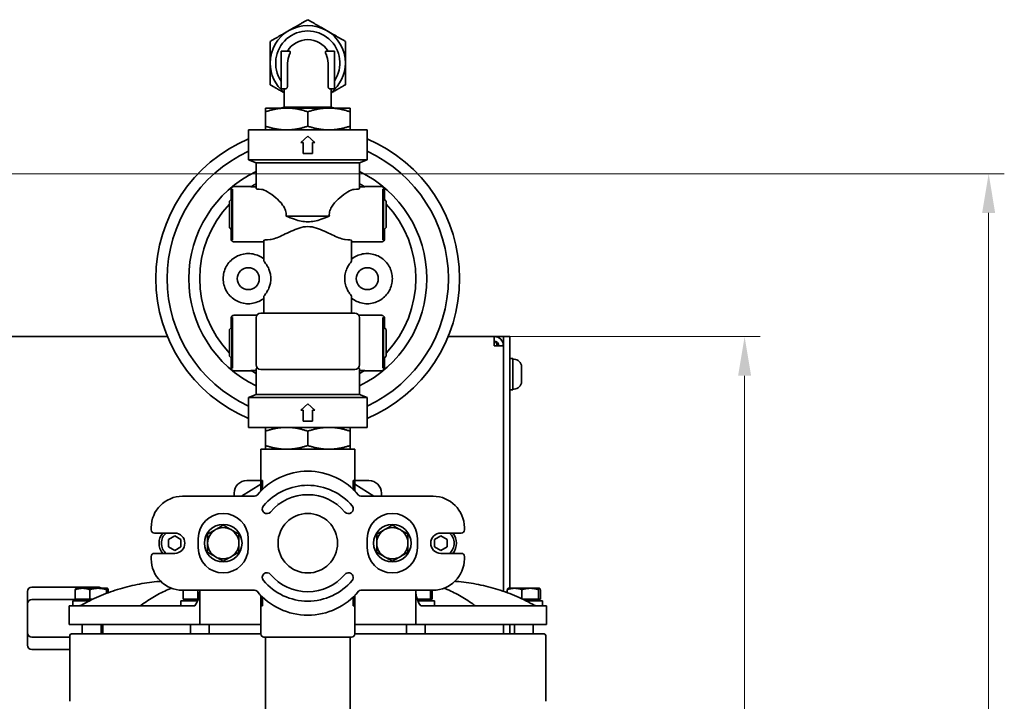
# Model space of a CAD drawing. Header units: millimetres. Extents: x 0 to 2970, y 0 to 2100.
# Tile 29 of 41: x 1412 to 1726, y 803 to 1021. Entities that reach past the tile are written whole.
import ezdxf

# ---------------------------------------------------------------- set-up
doc = ezdxf.new("R2010")
doc.units = ezdxf.units.MM
doc.header["$LTSCALE"] = 5
doc.layers.add('Quote(ISO)', color=7, linetype='Continuous', lineweight=25, true_color=0x80ff00)
doc.layers.add('Spigoli visibili(ISO)', color=7, linetype='Continuous', lineweight=35)
doc.styles.add('Corrente-BSI', font='arial.ttf')
doc.dimstyles.new('DEFAULT-ISO', dxfattribs={"dimscale": 5, "dimtxt": 3.5, "dimasz": 2.5, "dimexe": 1, "dimexo": 1, "dimgap": 0.762, "dimtad": 1, "dimtoh": 1, "dimrnd": 1e-08, "dimtxsty": 'Corrente-BSI', "dimcen": 0.09, "dimdle": 10, "dimclrd": 7, "dimclre": 7, "dimclrt": 7, "dimazin": 2, "dimtfac": 0.571429, "dimtmove": 0, "dimatfit": 3, "dimfxl": 1, "dimtolj": 1, "dimlwd": 5, "dimlwe": 5, "dimarcsym": 0})

# ---------------------------------------------------------------- blocks, each defined once
blk = doc.blocks.new('*D18')
at = {"layer": 'Defpoints', "color": 0, "linetype": 'Continuous', "transparency": 16777216}
for p in [(1398.5, 971.55), (1398.5, 567.55), (1721.44, 567.55)]:
    blk.add_point(p, dxfattribs=at)
at = {"layer": 'Quote(ISO)', "color": 7, "linetype": 'Continuous', "lineweight": 5, "transparency": 16777216}
for p, q in [((1403.5, 971.55), (1726.44, 971.55)), ((1721.44, 959.05), (1721.44, 580.05)), ((1403.5, 567.55), (1726.44, 567.55))]:
    blk.add_line(p, q, dxfattribs=at)
at = {"layer": 'Quote(ISO)', "color": 7, "linetype": 'Continuous', "transparency": 16777216}
for points in [[(1719.35, 959.05), (1723.52, 959.05), (1721.44, 971.55)], [(1719.35, 580.05), (1723.52, 580.05), (1721.44, 567.55)]]:
    blk.add_solid(points, dxfattribs=at)
at = {"layer": 'Quote(ISO)', "color": 7, "linetype": 'Continuous', "lineweight": 9, "transparency": 16777216, "insert": (1699.76, 749.91), "char_height": 17.5, "attachment_point": 1, "rotation": 90, "style": 'Corrente-BSI'}
blk.add_mtext('\\A1;404', dxfattribs=at)
blk = doc.blocks.new('*D19')
at = {"layer": 'Defpoints', "color": 0, "linetype": 'Continuous', "transparency": 16777216}
for p in [(1563.5, 919.55), (1563.5, 619.55), (1643.5, 619.55)]:
    blk.add_point(p, dxfattribs=at)
at = {"layer": 'Quote(ISO)', "color": 7, "linetype": 'Continuous', "lineweight": 5, "transparency": 16777216}
for p, q in [((1568.5, 919.55), (1648.5, 919.55)), ((1643.5, 907.05), (1643.5, 632.05)), ((1568.5, 619.55), (1648.5, 619.55))]:
    blk.add_line(p, q, dxfattribs=at)
at = {"layer": 'Quote(ISO)', "color": 7, "linetype": 'Continuous', "transparency": 16777216}
for points in [[(1641.42, 907.05), (1645.58, 907.05), (1643.5, 919.55)], [(1641.42, 632.05), (1645.58, 632.05), (1643.5, 619.55)]]:
    blk.add_solid(points, dxfattribs=at)
at = {"layer": 'Quote(ISO)', "color": 7, "linetype": 'Continuous', "lineweight": 9, "transparency": 16777216, "insert": (1621.81, 750.26), "char_height": 17.5, "attachment_point": 1, "rotation": 90, "style": 'Corrente-BSI'}
blk.add_mtext('\\A1;300', dxfattribs=at)

msp = doc.modelspace()

# ---------------------------------------------------------------- linework, layer by layer
at = {"layer": 'Spigoli visibili(ISO)'}
for p, q in [((1498.178, 1010.712), (1495.5, 1010.712)), ((1495.5, 1010.712), (1495.5, 1009.712)), ((1495.5, 999.712), (1495.5, 1009.712)), ((1512.5, 1010.712), (1509.823, 1010.712)), ((1512.5, 1009.712), (1512.5, 1010.712)), ((1512.5, 1009.712), (1512.5, 999.712)), ((1497.537, 999.712), (1497.537, 1006.907)), ((1510.463, 1006.907), (1510.463, 999.712)), ((1495.5, 999.712), (1495.5, 998.712)), ((1497.045, 998.712), (1495.5, 998.712)), ((1496.5, 998.712), (1496.5, 992.845)), ((1510.956, 998.712), (1512.5, 998.712)), ((1511.5, 998.712), (1511.5, 992.845)), ((1512.5, 999.712), (1512.5, 998.712)), ((1497.25, 992.554), (1490.5, 992.554)), ((1490.5, 991.348), (1490.5, 992.554)), ((1490.5, 991.348), (1490.5, 986.76)), ((1496.5, 992.845), (1495.415, 992.554)), ((1496.5, 992.845), (1511.5, 992.845)), ((1510.75, 992.554), (1497.25, 992.554)), ((1504, 991.348), (1504, 986.76)), ((1517.5, 992.554), (1510.75, 992.554)), ((1511.5, 992.845), (1512.586, 992.554)), ((1517.5, 992.554), (1517.5, 991.348)), ((1517.5, 986.76), (1517.5, 991.348)), ((1485.05, 976.054), (1485.05, 985.554)), ((1485.05, 985.554), (1522.95, 985.554)), ((1490.5, 985.554), (1490.5, 986.76)), ((1517.5, 986.76), (1517.5, 985.554)), ((1522.95, 976.054), (1522.95, 985.554)), ((1504, 983.554), (1501.75, 981.554)), ((1501.75, 981.554), (1502.5, 981.554)), ((1502.5, 978.054), (1502.5, 981.554)), ((1506.25, 981.554), (1504, 983.554)), ((1505.5, 981.554), (1505.5, 978.054)), ((1505.5, 981.554), (1506.25, 981.554)), ((1502.5, 978.054), (1505.5, 978.054)), ((1485.05, 976.054), (1487.5, 975.054)), ((1485.05, 976.054), (1522.95, 976.054)), ((1487.5, 975.054), (1520.5, 975.054)), ((1487.5, 966.804), (1487.5, 975.054)), ((1522.95, 976.054), (1520.5, 975.054)), ((1520.5, 966.804), (1520.5, 975.054)), ((1479.5, 965.799), (1479.5, 966.47)), ((1479.5, 963.25), (1479.5, 965.799)), ((1480, 966.415), (1480, 966.631)), ((1480, 966.415), (1480, 950.693)), ((1480.5, 967.471), (1485.974, 967.471)), ((1522.026, 967.471), (1527.5, 967.471)), ((1528, 966.415), (1528, 966.631)), ((1528, 966.415), (1528, 950.693)), ((1528.5, 966.47), (1528.5, 965.799)), ((1528.5, 965.799), (1528.5, 963.25)), ((1479, 962.77), (1479.8, 963.538)), ((1479, 962.77), (1479, 954.339)), ((1479.8, 953.57), (1479.8, 963.538)), ((1480, 963.534), (1479.8, 963.538)), ((1528, 963.534), (1528.2, 963.538)), ((1528.2, 963.538), (1528.2, 953.57)), ((1529, 962.77), (1528.2, 963.538)), ((1529, 954.339), (1529, 962.77)), ((1497.092, 958.054), (1510.908, 958.054)), ((1479, 954.339), (1479.8, 953.57)), ((1479.5, 951.309), (1479.5, 953.858)), ((1480, 953.574), (1479.8, 953.57)), ((1528, 953.574), (1528.2, 953.57)), ((1529, 954.339), (1528.2, 953.57)), ((1528.5, 953.858), (1528.5, 951.309)), ((1479.5, 950.765), (1479.5, 951.309)), ((1480, 950.477), (1480, 950.693)), ((1490, 943.614), (1490, 950.305)), ((1518, 943.614), (1518, 950.305)), ((1528, 950.477), (1528, 950.693)), ((1528.5, 951.309), (1528.5, 950.765)), ((1490, 927.054), (1490, 932.494)), ((1518, 927.054), (1518, 932.494)), ((1479.5, 924.799), (1479.5, 925.343)), ((1479.5, 924.799), (1479.5, 922.25)), ((1480, 925.415), (1480, 925.631)), ((1480, 925.415), (1480, 909.693)), ((1487.5, 910.554), (1487.5, 925.554)), ((1489, 927.054), (1519, 927.054)), ((1520.5, 925.554), (1520.5, 910.554)), ((1528, 925.415), (1528, 925.631)), ((1528, 925.415), (1528, 909.693)), ((1528.5, 925.343), (1528.5, 924.799)), ((1528.5, 922.25), (1528.5, 924.799)), ((1479, 921.77), (1479.8, 922.538)), ((1479, 921.77), (1479, 913.339)), ((1479.8, 912.57), (1479.8, 922.538)), ((1480, 922.534), (1479.8, 922.538)), ((1528, 922.534), (1528.2, 922.538)), ((1528.2, 922.538), (1528.2, 912.57)), ((1529, 921.77), (1528.2, 922.538)), ((1529, 913.339), (1529, 921.77)), ((1409.5, 919.554), (1459.167, 919.554)), ((1548.833, 919.554), (1563.5, 919.554)), ((1563.5, 919.554), (1563.5, 916.554)), ((1563.5, 919.554), (1565.914, 919.554)), ((1565.914, 919.554), (1566.5, 919.554)), ((1566.5, 917.554), (1566.5, 919.554)), ((1568.5, 919.554), (1566.5, 919.554)), ((1568.5, 919.554), (1568.5, 917.554)), ((1566.5, 916.554), (1563.5, 916.554)), ((1566.5, 916.554), (1566.5, 917.554)), ((1566.5, 916.554), (1566.5, 838.174)), ((1568.5, 839.154), (1568.5, 917.554)), ((1479, 913.339), (1479.8, 912.57)), ((1479.5, 912.858), (1479.5, 910.309)), ((1480, 912.574), (1479.8, 912.57)), ((1528, 912.574), (1528.2, 912.57)), ((1529, 913.339), (1528.2, 912.57)), ((1528.5, 910.309), (1528.5, 912.858)), ((1569.5, 912.554), (1568.5, 912.554)), ((1569.5, 902.554), (1569.5, 912.554)), ((1569.88, 912.304), (1569.5, 912.304)), ((1479.5, 909.639), (1479.5, 910.309)), ((1480, 909.477), (1480, 909.693)), ((1487.5, 901.054), (1487.5, 909.305)), ((1499.591, 909.054), (1489, 909.054)), ((1519, 909.054), (1508.409, 909.054)), ((1520.5, 901.054), (1520.5, 909.305)), ((1528, 909.477), (1528, 909.693)), ((1528.5, 910.309), (1528.5, 909.639)), ((1572.25, 909.934), (1572.25, 905.174)), ((1480.5, 908.638), (1485.974, 908.638)), ((1522.026, 908.638), (1527.5, 908.638)), ((1569.5, 902.554), (1568.5, 902.554)), ((1569.88, 902.804), (1569.5, 902.804)), ((1485.05, 900.054), (1487.5, 901.054)), ((1485.05, 890.554), (1485.05, 900.054)), ((1485.05, 900.054), (1522.95, 900.054)), ((1487.5, 901.054), (1520.5, 901.054)), ((1522.95, 900.054), (1520.5, 901.054)), ((1522.95, 890.554), (1522.95, 900.054)), ((1504, 898.054), (1501.75, 896.054)), ((1506.25, 896.054), (1504, 898.054)), ((1501.75, 896.054), (1502.5, 896.054)), ((1502.5, 892.554), (1502.5, 896.054)), ((1505.5, 896.054), (1506.25, 896.054)), ((1505.5, 896.054), (1505.5, 892.554)), ((1522.95, 890.554), (1485.05, 890.554)), ((1490.5, 889.348), (1490.5, 890.554)), ((1502.5, 892.554), (1505.5, 892.554)), ((1517.5, 890.554), (1517.5, 889.348)), ((1490.5, 884.76), (1490.5, 889.348)), ((1504, 884.76), (1504, 889.348)), ((1517.5, 884.76), (1517.5, 889.348)), ((1490.5, 883.554), (1490.5, 884.76)), ((1517.5, 884.76), (1517.5, 883.554)), ((1489, 883.554), (1519, 883.554)), ((1489, 883.554), (1489, 873.554)), ((1519, 883.554), (1519, 873.554)), ((1489, 872.455), (1482.878, 868.554)), ((1489, 873.554), (1484.5, 873.554)), ((1489.543, 873.554), (1489, 873.554)), ((1489, 873.554), (1489, 870.251)), ((1489.543, 871.245), (1489.543, 873.554)), ((1518.457, 871.245), (1518.457, 873.554)), ((1519, 873.554), (1518.457, 873.554)), ((1523.5, 873.554), (1519, 873.554)), ((1519, 870.251), (1519, 873.554)), ((1525.123, 868.554), (1519, 872.455)), ((1464, 868.554), (1487.03, 868.554)), ((1480.5, 869.554), (1480.5, 868.554)), ((1497.354, 869.554), (1497.354, 869.554)), ((1510.645, 869.554), (1510.646, 869.554)), ((1520.971, 868.554), (1544, 868.554)), ((1527.5, 869.554), (1527.5, 868.554)), ((1454, 857.804), (1454, 858.554)), ((1554, 858.554), (1554, 857.804)), ((1461.5, 856.804), (1455, 856.804)), ((1459.5, 854.709), (1461.5, 855.864)), ((1461.5, 855.864), (1463.5, 854.709)), ((1544.5, 854.709), (1546.5, 855.864)), ((1553, 856.804), (1546.5, 856.804)), ((1546.5, 855.864), (1548.5, 854.709)), ((1459.5, 852.4), (1459.5, 854.709)), ((1461.5, 851.245), (1459.5, 852.4)), ((1463.5, 852.4), (1461.5, 851.245)), ((1463.5, 854.709), (1463.5, 852.4)), ((1469, 855.054), (1469, 852.054)), ((1485, 852.054), (1485, 855.054)), ((1523, 855.054), (1523, 852.054)), ((1539, 852.054), (1539, 855.054)), ((1544.5, 852.4), (1544.5, 854.709)), ((1546.5, 851.245), (1544.5, 852.4)), ((1548.5, 852.4), (1546.5, 851.245)), ((1548.5, 854.709), (1548.5, 852.4)), ((1454, 848.554), (1454, 849.304)), ((1455, 850.304), (1461.5, 850.304)), ((1546.5, 850.304), (1553, 850.304)), ((1554, 849.304), (1554, 848.554)), ((1437.1, 839.554), (1415.9, 839.554)), ((1414.5, 838.154), (1414.5, 834.154)), ((1429.725, 835.654), (1429.725, 838.708)), ((1430, 839.154), (1429.972, 839.138)), ((1430, 839.154), (1432.06, 839.154)), ((1437.032, 839.154), (1432.06, 839.154)), ((1434.394, 835.654), (1434.394, 838.708)), ((1437.032, 839.154), (1439.973, 839.154)), ((1439.67, 837.506), (1439.67, 838.708)), ((1439.973, 839.154), (1440, 839.154)), ((1440, 839.154), (1440.028, 839.138)), ((1440.276, 837.734), (1440.276, 838.708)), ((1487.03, 838.554), (1464, 838.554)), ((1464.225, 835.654), (1464.225, 838.554)), ((1468.894, 835.654), (1468.894, 838.554)), ((1469.5, 838.554), (1469.5, 827.554)), ((1489, 836.857), (1489, 833.554)), ((1519, 833.554), (1519, 836.857)), ((1544, 838.554), (1520.971, 838.554)), ((1538.5, 827.554), (1538.5, 838.554)), ((1543.17, 835.654), (1543.17, 838.554)), ((1543.776, 835.654), (1543.776, 838.554)), ((1567.725, 837.734), (1567.725, 838.708)), ((1568, 839.154), (1567.972, 839.138)), ((1568, 839.154), (1570.06, 839.154)), ((1570.06, 839.154), (1575.032, 839.154)), ((1572.394, 835.779), (1572.394, 838.708)), ((1575.032, 839.154), (1577.973, 839.154)), ((1577.67, 835.654), (1577.67, 838.708)), ((1577.973, 839.154), (1578, 839.154)), ((1578, 839.154), (1578.028, 839.138)), ((1578.276, 835.654), (1578.276, 838.708)), ((1414.5, 824.954), (1414.5, 834.154)), ((1422, 835.554), (1415.9, 835.554)), ((1430, 835.554), (1422, 835.554)), ((1427.75, 833.554), (1465.536, 833.554)), ((1427.75, 833.554), (1427.75, 827.554)), ((1434.31, 835.154), (1429, 835.154)), ((1429, 833.554), (1429, 835.154)), ((1432.06, 835.654), (1429.725, 835.654)), ((1430, 835.154), (1430, 835.654)), ((1431.525, 833.682), (1431.525, 833.682)), ((1434.394, 835.654), (1432.06, 835.654)), ((1435.341, 835.654), (1434.394, 835.654)), ((1468.856, 835.154), (1463.5, 835.154)), ((1463.5, 833.554), (1463.5, 835.154)), ((1466.56, 835.654), (1464.225, 835.654)), ((1464.5, 835.154), (1464.5, 835.654)), ((1465.536, 833.554), (1467.941, 833.554)), ((1468.894, 835.654), (1466.56, 835.654)), ((1469.05, 835.654), (1468.894, 835.654)), ((1489, 833.554), (1489.543, 833.554)), ((1489, 833.554), (1489, 824.554)), ((1489.543, 835.863), (1489.543, 833.554)), ((1518.457, 833.554), (1518.457, 835.863)), ((1518.457, 833.554), (1519, 833.554)), ((1519, 833.554), (1519, 824.554)), ((1540.532, 835.654), (1538.95, 835.654)), ((1544.5, 835.154), (1539.144, 835.154)), ((1540.059, 833.554), (1542.465, 833.554)), ((1543.17, 835.654), (1540.532, 835.654)), ((1542.465, 833.554), (1580.25, 833.554)), ((1543.473, 835.654), (1543.17, 835.654)), ((1543.776, 835.654), (1543.473, 835.654)), ((1543.5, 835.154), (1543.5, 835.654)), ((1544.5, 833.554), (1544.5, 835.154)), ((1575.032, 835.654), (1572.66, 835.654)), ((1579, 835.154), (1573.69, 835.154)), ((1577.67, 835.654), (1575.032, 835.654)), ((1577.973, 835.654), (1577.67, 835.654)), ((1578.276, 835.654), (1577.973, 835.654)), ((1578, 835.154), (1578, 835.654)), ((1579, 833.554), (1579, 835.154)), ((1580.25, 833.554), (1580.25, 827.554)), ((1427.75, 827.554), (1465.536, 827.554)), ((1432, 824.554), (1432, 827.554)), ((1438, 824.554), (1438, 827.554)), ((1438.5, 827.554), (1438.5, 824.954)), ((1469.5, 827.554), (1465.536, 827.554)), ((1466.5, 824.554), (1466.5, 827.554)), ((1469.5, 827.554), (1489, 827.554)), ((1472.5, 824.554), (1472.5, 827.554)), ((1519, 827.554), (1538.5, 827.554)), ((1535.5, 824.554), (1535.5, 827.554)), ((1542.465, 827.554), (1538.5, 827.554)), ((1541.5, 824.554), (1541.5, 827.554)), ((1542.465, 827.554), (1580.25, 827.554)), ((1566.5, 827.554), (1566.5, 824.554)), ((1568.5, 824.554), (1568.5, 827.554)), ((1570, 824.554), (1570, 827.554)), ((1576, 824.554), (1576, 827.554)), ((1414.5, 824.954), (1414.5, 820.954)), ((1428, 803.054), (1428, 824.054)), ((1489, 824.554), (1428.5, 824.554)), ((1438.5, 824.554), (1438.5, 824.954)), ((1579.5, 824.554), (1519, 824.554)), ((1580, 803.054), (1580, 824.054)), ((1422, 823.554), (1415.9, 823.554)), ((1428, 823.554), (1422, 823.554)), ((1490, 823.554), (1518, 823.554)), ((1490.5, 785.054), (1490.5, 823.554)), ((1517.5, 776.206), (1517.5, 823.554)), ((1415.9, 819.554), (1428, 819.554))]:
    msp.add_line(p, q, dxfattribs=at)
for centre, radius in [((1485, 938.054), 3.5), ((1523, 938.054), 3.5), ((1504, 853.554), 9.5), ((1477, 853.554), 6), ((1531, 853.554), 6)]:
    msp.add_circle(centre, radius, dxfattribs=at)
for centre, radius, start, end in [((1504, 1006.907), 12, 60, 120), ((1504, 1006.907), 12, 120, 180), ((1504, 1006.907), 10.25, 326.02365, 213.97635), ((1504, 1006.907), 12, 0, 60), ((1504, 1006.907), 7.5, 30.48671, 149.51329), ((1504, 1006.907), 6.463, 154.27781, 180), ((1504, 1006.907), 6.463, 0, 25.72219), ((1504, 1006.907), 12, 180, 231.31781), ((1504, 1006.907), 12, 308.68219, 0), ((1504, 938.054), 48.5, 112.99941, 247.00059), ((1504, 938.054), 48.5, 292.99941, 67.00059), ((1504, 938.054), 44.9, 114.96402, 245.03598), ((1504, 938.054), 44.9, 294.96402, 65.03598), ((1504, 938.054), 38, 115.73507, 244.26493), ((1504, 938.054), 38, 295.73507, 64.26493), ((1504, 938.054), 34.5, 118.57188, 121.88566), ((1504, 938.054), 34.5, 58.11434, 61.42812), ((1504, 938.054), 34.5, 136.43872, 223.56128), ((1504, 938.054), 34.5, 316.43872, 43.56128), ((1489, 925.554), 1.5, 90, 180), ((1519, 925.554), 1.5, 0, 90), ((1563.5, 916.554), 3, 0, 90), ((1563.5, 916.554), 1.5, 0, 90), ((1569.88, 909.934), 2.37, 0, 90), ((1504, 938.054), 34.5, 238.11434, 241.42812), ((1489, 910.554), 1.5, 180, 270), ((1519, 910.554), 1.5, 270, 0), ((1504, 938.054), 34.5, 298.57188, 301.88566), ((1569.88, 905.174), 2.37, 270, 0), ((1504, 855.554), 21, 39.5212, 140.4788), ((1484.5, 869.554), 4, 90, 180), ((1504, 853.554), 18.5, 40, 140), ((1523.5, 869.554), 4, 0, 90), ((1464, 858.554), 10, 90, 180), ((1487.03, 869.554), 1, 270, 320.4788), ((1504, 853.554), 15.5, 40, 140), ((1520.971, 869.554), 1, 219.5212, 270), ((1544, 858.554), 10, 0, 90), ((1490.977, 864.482), 1.5, 140, 320), ((1504, 853.554), 16.1, 127.17522, 127.21425), ((1504, 853.554), 16.1, 52.82236, 52.82461), ((1517.023, 864.482), 1.5, 220, 40), ((1477, 855.054), 8, 0, 180), ((1503.97, 853.576), 16.063, 144.15679, 144.15682), ((1531, 855.054), 8, 0, 180), ((1477, 853.554), 5, 60, 120), ((1531, 853.554), 5, 60, 120), ((1455, 857.804), 1, 180, 270), ((1461.5, 853.554), 5, 139.4584, 220.5416), ((1461.5, 853.554), 4.25, 130.11917, 229.88083), ((1461.5, 853.554), 3.25, 270, 90), ((1477, 853.554), 5, 120, 180), ((1477, 853.554), 5, 0, 60), ((1531, 853.554), 5, 120, 180), ((1531, 853.554), 5, 0, 60), ((1546.5, 853.554), 3.25, 90, 270), ((1546.5, 853.554), 4.25, 310.11917, 49.88083), ((1546.5, 853.554), 5, 319.4584, 40.5416), ((1553, 857.804), 1, 270, 0), ((1477, 853.554), 5, 180, 240), ((1477, 853.554), 5, 300, 0), ((1531, 853.554), 5, 180, 240), ((1531, 853.554), 5, 300, 0), ((1455, 849.304), 1, 90, 180), ((1477, 852.054), 8, 180, 0), ((1477, 853.554), 5, 240, 300), ((1531, 852.054), 8, 180, 0), ((1531, 853.554), 5, 240, 300), ((1553, 849.304), 1, 0, 90), ((1464, 848.554), 10, 180, 270), ((1544, 848.554), 10, 270, 0), ((1490.977, 842.627), 1.5, 40, 220), ((1504, 853.554), 15.5, 220, 320), ((1517.023, 842.627), 1.5, 320, 140), ((1504.031, 853.532), 16.062, 324.15679, 324.15682), ((1415.9, 838.154), 1.4, 90, 180), ((1437.1, 838.154), 1.4, 45.58469, 90), ((1504, 853.554), 18.5, 220, 320), ((1504, 853.554), 16.1, 232.82236, 232.82461), ((1504, 853.554), 16.1, 307.17522, 307.21425), ((1461.5, 838.299), 8, 323.62229, 0), ((1487.03, 837.554), 1, 39.5212, 90), ((1504, 851.554), 21, 219.5212, 320.4788), ((1520.971, 837.554), 1, 90, 140.4788), ((1546.5, 838.299), 8, 180, 216.37771), ((1415.9, 834.154), 1.4, 90, 180), ((1415.9, 824.954), 1.4, 180, 270), ((1428.5, 824.054), 0.5, 90, 180), ((1437.1, 824.954), 1.4, 343.39845, 0), ((1490, 824.554), 1, 180, 270), ((1518, 824.554), 1, 270, 0), ((1579.5, 824.054), 0.5, 0, 90), ((1415.9, 820.954), 1.4, 180, 270)]:
    msp.add_arc(centre, radius, start, end, dxfattribs=at)
for centre, major_axis, ratio, start_param, end_param in [((1480.5, 966.47), (0, 1.001), 0.9993908, 0, 1.5707963), ((1510.111, 1037.523), (2635.307, -0.194), 0.0266304, 4.7031568, 4.703811), ((1504, 966.804), (-16.5, 0), 0.0349208, 0, 0.4568946), ((1504, 966.804), (-16.5, 0), 0.0349208, 2.684698, 3.1415927), ((1497.89, 1037.523), (2635.307, 0.194), 0.0266303, 4.720967, 4.7216211), ((1527.5, 966.47), (0, 1.001), 0.9993908, 4.712389, 6.2831853), ((1504, 950.305), (-14, 0), 0.0349208, 5.7364018, 6.2831855), ((1504, 950.305), (-14, 0), 0.0349208, 3.1415927, 3.6883764), ((1480.5, 909.639), (0, 1.001), 0.9993908, 1.5707963, 3.1415927), ((1510.111, 838.585), (-2635.307, -0.194), 0.0266305, 4.720967, 4.7216211), ((1504.02, 909.305), (-16.52, 0), 0.0348995, 6.0387919, 6.283187), ((1503.981, 909.305), (16.52, 0), 0.0348995, 6.2831837, 6.5275787), ((1497.89, 838.586), (-2635.307, 0.194), 0.0266304, 4.7031568, 4.703811), ((1527.5, 909.639), (0, 1.001), 0.9993908, 3.1415927, 4.712389)]:
    msp.add_ellipse(centre, major_axis=major_axis, ratio=ratio, start_param=start_param, end_param=end_param, dxfattribs=at)
for points, weights in [([(1504, 1020.764), (1500.785, 1018.907), (1498, 1017.3)], [1.19814799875, 1.13614482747, 1]), ([(1510, 1017.3), (1507.216, 1018.907), (1504, 1020.764)], [1, 1.13614482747, 1.19814799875]), ([(1498, 1017.3), (1495.216, 1015.692), (1492, 1013.836)], [1, 1.13614482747, 1.19814799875]), ([(1516, 1013.836), (1512.785, 1015.692), (1510, 1017.3)], [1.19814799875, 1.13614482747, 1]), ([(1492, 1013.836), (1492, 1010.123), (1492, 1006.907)], [1.19814799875, 1.13614482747, 1]), ([(1516, 1006.907), (1516, 1010.123), (1516, 1013.836)], [1, 1.13614482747, 1.19814799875]), ([(1492, 1006.907), (1492, 1003.692), (1492, 999.979)], [1, 1.13614482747, 1.19814799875]), ([(1516, 999.979), (1516, 1003.692), (1516, 1006.907)], [1.19814799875, 1.13614482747, 1]), ([(1492, 999.979), (1494.4, 998.593), (1496.5, 997.381)], [1.19814799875, 1.15125279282, 1.06194533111]), ([(1511.5, 997.381), (1513.6, 998.593), (1516, 999.979)], [1.06194533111, 1.15125279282, 1.19814799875]), ([(1497.25, 992.554), (1494.118, 992.554), (1490.5, 991.348)], [1.51320023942, 1.51320023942, 1.40455735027]), ([(1504, 991.348), (1500.383, 992.554), (1497.25, 992.554)], [1.40455735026, 1.51320023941, 1.51320023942]), ([(1510.75, 992.554), (1507.618, 992.554), (1504, 991.348)], [1.51320023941, 1.51320023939, 1.40455735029]), ([(1517.5, 991.348), (1513.883, 992.554), (1510.75, 992.554)], [1.40455735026, 1.51320023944, 1.51320023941]), ([(1490.5, 986.76), (1494.118, 985.554), (1497.25, 985.554)], [1.40455735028, 1.51320023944, 1.51320023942]), ([(1497.25, 985.554), (1500.383, 985.554), (1504, 986.76)], [1.51320023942, 1.51320023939, 1.40455735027]), ([(1504, 986.76), (1507.618, 985.554), (1510.75, 985.554)], [1.4045573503, 1.51320023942, 1.51320023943]), ([(1510.75, 985.554), (1513.883, 985.554), (1517.5, 986.76)], [1.51320023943, 1.51320023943, 1.40455735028]), ([(1490, 949.77), (1486.104, 949.768), (1480.5, 949.765)], [1.84468670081, 1.6775949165, 1.45618863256]), ([(1527.5, 949.765), (1521.897, 949.768), (1518, 949.77)], [1.45618528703, 1.67759106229, 1.8446824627]), ([(1480.5, 926.343), (1484.595, 926.341), (1487.722, 926.34)], [1.45618528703, 1.61159692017, 1.74024745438]), ([(1520.278, 926.34), (1523.406, 926.341), (1527.5, 926.343)], [1.74025145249, 1.61160062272, 1.45618863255]), ([(1497.25, 890.554), (1494.118, 890.554), (1490.5, 889.348)], [1.51320023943, 1.51320023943, 1.40455735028]), ([(1504, 889.348), (1500.383, 890.554), (1497.25, 890.554)], [1.4045573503, 1.51320023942, 1.51320023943]), ([(1510.75, 890.554), (1507.618, 890.554), (1504, 889.348)], [1.51320023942, 1.51320023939, 1.40455735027]), ([(1517.5, 889.348), (1513.883, 890.554), (1510.75, 890.554)], [1.40455735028, 1.51320023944, 1.51320023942]), ([(1490.5, 884.76), (1494.118, 883.554), (1497.25, 883.554)], [1.40455735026, 1.51320023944, 1.51320023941]), ([(1497.25, 883.554), (1500.383, 883.554), (1504, 884.76)], [1.51320023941, 1.51320023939, 1.40455735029]), ([(1504, 884.76), (1507.618, 883.554), (1510.75, 883.554)], [1.40455735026, 1.51320023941, 1.51320023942]), ([(1510.75, 883.554), (1513.883, 883.554), (1517.5, 884.76)], [1.51320023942, 1.51320023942, 1.40455735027]), ([(1477, 859.328), (1475.66, 858.554), (1474.5, 857.884)], [1.65166604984, 1.77942286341, 1.77942286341]), ([(1479.5, 857.884), (1478.34, 858.554), (1477, 859.328)], [1.77942286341, 1.77942286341, 1.65166604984]), ([(1531, 859.328), (1529.66, 858.554), (1528.5, 857.884)], [1.65166604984, 1.77942286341, 1.77942286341]), ([(1533.5, 857.884), (1532.34, 858.554), (1531, 859.328)], [1.77942286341, 1.77942286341, 1.65166604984]), ([(1474.5, 857.884), (1473.34, 857.214), (1472, 856.441)], [1.77942286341, 1.77942286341, 1.65166604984]), ([(1472, 856.441), (1472, 854.894), (1472, 853.554)], [1.65166604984, 1.77942286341, 1.77942286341]), ([(1482, 856.441), (1480.66, 857.214), (1479.5, 857.884)], [1.65166604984, 1.77942286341, 1.77942286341]), ([(1482, 853.554), (1482, 854.894), (1482, 856.441)], [1.77942286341, 1.77942286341, 1.65166604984]), ([(1528.5, 857.884), (1527.34, 857.214), (1526, 856.441)], [1.77942286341, 1.77942286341, 1.65166604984]), ([(1526, 856.441), (1526, 854.894), (1526, 853.554)], [1.65166604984, 1.77942286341, 1.77942286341]), ([(1536, 856.441), (1534.66, 857.214), (1533.5, 857.884)], [1.65166604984, 1.77942286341, 1.77942286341]), ([(1536, 853.554), (1536, 854.894), (1536, 856.441)], [1.77942286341, 1.77942286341, 1.65166604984]), ([(1472, 853.554), (1472, 852.214), (1472, 850.667)], [1.77942286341, 1.77942286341, 1.65166604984]), ([(1482, 850.667), (1482, 852.214), (1482, 853.554)], [1.65166604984, 1.77942286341, 1.77942286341]), ([(1526, 853.554), (1526, 852.214), (1526, 850.667)], [1.77942286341, 1.77942286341, 1.65166604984]), ([(1536, 850.667), (1536, 852.214), (1536, 853.554)], [1.65166604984, 1.77942286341, 1.77942286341]), ([(1472, 850.667), (1473.34, 849.894), (1474.5, 849.224)], [1.65166604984, 1.77942286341, 1.77942286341]), ([(1474.5, 849.224), (1475.66, 848.554), (1477, 847.781)], [1.77942286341, 1.77942286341, 1.65166604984]), ([(1477, 847.781), (1478.34, 848.554), (1479.5, 849.224)], [1.65166604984, 1.77942286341, 1.77942286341]), ([(1479.5, 849.224), (1480.66, 849.894), (1482, 850.667)], [1.77942286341, 1.77942286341, 1.65166604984]), ([(1526, 850.667), (1527.34, 849.894), (1528.5, 849.224)], [1.65166604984, 1.77942286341, 1.77942286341]), ([(1528.5, 849.224), (1529.66, 848.554), (1531, 847.781)], [1.77942286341, 1.77942286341, 1.65166604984]), ([(1531, 847.781), (1532.34, 848.554), (1533.5, 849.224)], [1.65166604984, 1.77942286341, 1.77942286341]), ([(1533.5, 849.224), (1534.66, 849.894), (1536, 850.667)], [1.77942286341, 1.77942286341, 1.65166604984]), ([(1429.725, 838.708), (1430.976, 839.154), (1432.06, 839.154)], [1.65166604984, 1.77942286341, 1.77942286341]), ([(1429.972, 839.138), (1429.857, 839.072), (1429.725, 838.708)], [1.77449562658, 1.75433326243, 1.65166604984]), ([(1432.06, 839.154), (1433.143, 839.154), (1434.394, 838.708)], [1.77942286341, 1.77942286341, 1.65166604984]), ([(1434.394, 838.708), (1435.808, 839.154), (1437.032, 839.154)], [1.65166604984, 1.77942286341, 1.77942286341]), ([(1437.032, 839.154), (1438.256, 839.154), (1439.67, 838.708)], [1.77942286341, 1.77942286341, 1.65166604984]), ([(1439.67, 838.708), (1439.832, 839.154), (1439.973, 839.154)], [1.65166604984, 1.77942286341, 1.77942286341]), ([(1439.973, 839.154), (1440.113, 839.154), (1440.276, 838.708)], [1.77942286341, 1.77942286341, 1.65166604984]), ([(1567.725, 838.708), (1568.976, 839.154), (1570.06, 839.154)], [1.65166604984, 1.77942286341, 1.77942286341]), ([(1567.972, 839.138), (1567.857, 839.072), (1567.725, 838.708)], [1.77449562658, 1.75433326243, 1.65166604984]), ([(1570.06, 839.154), (1571.143, 839.154), (1572.394, 838.708)], [1.77942286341, 1.77942286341, 1.65166604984]), ([(1572.394, 838.708), (1573.808, 839.154), (1575.032, 839.154)], [1.65166604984, 1.77942286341, 1.77942286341]), ([(1575.032, 839.154), (1576.256, 839.154), (1577.67, 838.708)], [1.77942286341, 1.77942286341, 1.65166604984]), ([(1577.67, 838.708), (1577.832, 839.154), (1577.973, 839.154)], [1.65166604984, 1.77942286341, 1.77942286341]), ([(1577.973, 839.154), (1578.113, 839.154), (1578.276, 838.708)], [1.77942286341, 1.77942286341, 1.65166604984])]:
    msp.add_rational_spline(points, weights, degree=2, dxfattribs=at)
for points, knots in [([(1498.178, 1009.712), (1498.235, 1009.831), (1498.288, 1009.962), (1498.361, 1010.21), (1498.381, 1010.326), (1498.381, 1010.513), (1498.361, 1010.59), (1498.288, 1010.69), (1498.235, 1010.712), (1498.178, 1010.712)], [-0.15796082, -0.15796082, -0.15796082, -0.15796082, -0.11847061, -0.11847061, -0.07898041, -0.07898041, -0.0394902, -0.0394902, 0, 0, 0, 0]), ([(1509.823, 1009.712), (1509.766, 1009.831), (1509.713, 1009.962), (1509.639, 1010.21), (1509.62, 1010.326), (1509.62, 1010.513), (1509.639, 1010.59), (1509.713, 1010.69), (1509.766, 1010.712), (1509.823, 1010.712)], [0.5016274, 0.5016274, 0.5016274, 0.5016274, 0.5411176, 0.5411176, 0.58060781, 0.58060781, 0.62009801, 0.62009801, 0.65958822, 0.65958822, 0.65958822, 0.65958822]), ([(1497.045, 998.712), (1497.097, 998.712), (1497.156, 998.739), (1497.275, 998.845), (1497.333, 998.926), (1497.425, 999.105), (1497.466, 999.213), (1497.522, 999.454), (1497.537, 999.587), (1497.537, 999.712)], [0.46892473, 0.46892473, 0.46892473, 0.46892473, 0.51075718, 0.51075718, 0.55258964, 0.55258964, 0.59032203, 0.59032203, 0.62805442, 0.62805442, 0.62805442, 0.62805442]), ([(1510.463, 999.712), (1510.463, 999.587), (1510.478, 999.454), (1510.535, 999.213), (1510.576, 999.105), (1510.668, 998.926), (1510.726, 998.845), (1510.844, 998.739), (1510.904, 998.712), (1510.956, 998.712)], [0, 0, 0, 0, 0.03773239, 0.03773239, 0.07546479, 0.07546479, 0.11729724, 0.11729724, 0.1591297, 0.1591297, 0.1591297, 0.1591297]), ([(1479.5, 965.799), (1479.5, 965.931), (1479.529, 966.069), (1479.649, 966.323), (1479.738, 966.438), (1479.895, 966.566), (1479.945, 966.6), (1480, 966.631)], [0.54357307, 0.54357307, 0.54357307, 0.54357307, 0.60094208, 0.60094208, 0.65831109, 0.65831109, 0.6800154, 0.6800154, 0.6800154, 0.6800154]), ([(1489.193, 966.549), (1489.732, 966.51), (1490.417, 966.242), (1492.009, 965.323), (1492.929, 964.646), (1494.514, 963.253), (1495.314, 962.46), (1496.29, 961.12), (1496.577, 960.649), (1496.995, 959.651), (1497.126, 959.123), (1497.126, 958.554), (1497.126, 958.383), (1497.115, 958.217), (1497.092, 958.054)], [3.9658464, 3.9658464, 3.9658464, 3.9658464, 4.3293859, 4.3293859, 4.7237862, 4.7237862, 5.0652676, 5.0652676, 5.2360084, 5.2360084, 5.4067491, 5.4067491, 5.4067491, 5.4580008, 5.4580008, 5.4580008, 5.4580008]), ([(1510.908, 958.054), (1510.886, 958.217), (1510.874, 958.383), (1510.874, 958.554), (1510.874, 959.123), (1511.006, 959.651), (1511.424, 960.649), (1511.71, 961.12), (1512.687, 962.46), (1513.487, 963.253), (1515.072, 964.646), (1515.991, 965.323), (1517.583, 966.242), (1518.268, 966.51), (1518.808, 966.549)], [5.3554974, 5.3554974, 5.3554974, 5.3554974, 5.4067491, 5.4067491, 5.4067491, 5.5774898, 5.5774898, 5.7482306, 5.7482306, 6.089712, 6.089712, 6.4841123, 6.4841123, 6.8476518, 6.8476518, 6.8476518, 6.8476518]), ([(1528.5, 965.799), (1528.5, 965.931), (1528.471, 966.069), (1528.352, 966.323), (1528.262, 966.438), (1528.106, 966.566), (1528.056, 966.6), (1528, 966.631)], [-0.19093651, -0.19093651, -0.19093651, -0.19093651, -0.1335675, -0.1335675, -0.07619848, -0.07619848, -0.05449418, -0.05449418, -0.05449418, -0.05449418]), ([(1497.092, 958.054), (1497.968, 957.663), (1498.848, 957.305), (1501.13, 956.527), (1502.542, 956.2), (1505.458, 956.2), (1506.871, 956.527), (1509.153, 957.305), (1510.032, 957.663), (1510.908, 958.054)], [5.8594064, 5.8594064, 5.8594064, 5.8594064, 6.1356439, 6.1356439, 6.5731099, 6.5731099, 7.010576, 7.010576, 7.2868135, 7.2868135, 7.2868135, 7.2868135]), ([(1515.959, 950.559), (1515.885, 950.564), (1515.809, 950.57), (1515.175, 950.649), (1514.521, 950.855), (1512.571, 951.618), (1511.019, 952.429), (1508.514, 953.576), (1507.65, 953.944), (1505.869, 954.5), (1504.95, 954.681), (1504, 954.681), (1503.05, 954.681), (1502.131, 954.5), (1500.35, 953.944), (1499.487, 953.576), (1496.982, 952.429), (1495.43, 951.618), (1493.48, 950.855), (1492.826, 950.649), (1492.192, 950.57), (1492.116, 950.564), (1492.041, 950.559)], [9.4463301, 9.4463301, 9.4463301, 9.4463301, 9.4863498, 9.4863498, 9.7722309, 9.7722309, 10.3422746, 10.3422746, 10.6272965, 10.6272965, 10.9123184, 10.9123184, 10.9123184, 11.1973402, 11.1973402, 11.4823621, 11.4823621, 12.0524059, 12.0524059, 12.338287, 12.338287, 12.3783067, 12.3783067, 12.3783067, 12.3783067]), ([(1480, 950.477), (1479.945, 950.508), (1479.895, 950.542), (1479.738, 950.67), (1479.649, 950.786), (1479.529, 951.039), (1479.5, 951.177), (1479.5, 951.309)], [0.05449418, 0.05449418, 0.05449418, 0.05449418, 0.07619848, 0.07619848, 0.1335675, 0.1335675, 0.19093651, 0.19093651, 0.19093651, 0.19093651]), ([(1480.5, 949.765), (1480.475, 949.765), (1480.45, 949.766), (1480.295, 949.778), (1480.167, 949.814), (1480.057, 949.868), (1479.942, 949.925), (1479.831, 950.01), (1479.653, 950.216), (1479.586, 950.339), (1479.517, 950.556), (1479.501, 950.66), (1479.5, 950.765)], [0.55904584, 0.55904584, 0.55904584, 0.55904584, 0.56613548, 0.56613548, 0.60286588, 0.60286588, 0.60286588, 0.64147909, 0.64147909, 0.6800923, 0.6800923, 0.70983218, 0.70983218, 0.70983218, 0.70983218]), ([(1528.5, 950.765), (1528.5, 950.66), (1528.483, 950.556), (1528.414, 950.339), (1528.348, 950.216), (1528.17, 950.01), (1528.058, 949.925), (1527.943, 949.868), (1527.833, 949.814), (1527.705, 949.778), (1527.55, 949.766), (1527.525, 949.765), (1527.5, 949.765)], [0.49589958, 0.49589958, 0.49589958, 0.49589958, 0.52563946, 0.52563946, 0.56425267, 0.56425267, 0.60286588, 0.60286588, 0.60286588, 0.63959628, 0.63959628, 0.64668592, 0.64668592, 0.64668592, 0.64668592]), ([(1528, 950.477), (1528.056, 950.508), (1528.106, 950.542), (1528.262, 950.67), (1528.352, 950.786), (1528.471, 951.039), (1528.5, 951.177), (1528.5, 951.309)], [0.05449418, 0.05449418, 0.05449418, 0.05449418, 0.07619848, 0.07619848, 0.1335675, 0.1335675, 0.19093651, 0.19093651, 0.19093651, 0.19093651]), ([(1490, 944.313), (1489.486, 944.722), (1488.926, 945.064), (1487.192, 945.871), (1485.817, 946.14), (1483.115, 945.961), (1481.787, 945.512), (1479.588, 944.11), (1478.621, 943.095), (1477.318, 940.72), (1476.983, 939.359), (1476.983, 936.75), (1477.318, 935.389), (1478.621, 933.013), (1479.588, 931.999), (1481.787, 930.596), (1483.115, 930.148), (1485.817, 929.968), (1487.192, 930.238), (1488.374, 930.788), (1488.926, 931.044), (1489.486, 931.386), (1490, 931.796)], [-3.3131927, -3.3131927, -3.3131927, -3.3131927, -3.1304201, -3.1304201, -2.73918, -2.73918, -2.3479398, -2.3479398, -1.9565749, -1.9565749, -1.5652101, -1.5652101, -1.1738452, -1.1738452, -0.7824803, -0.7824803, -0.3912402, -0.3912402, 0, 0, 0, 0.1827726, 0.1827726, 0.1827726, 0.1827726]), ([(1490, 932.494), (1490.003, 932.552), (1490.178, 932.757), (1490.66, 933.391), (1490.866, 933.677), (1491.299, 934.398), (1491.525, 934.832), (1491.859, 935.722), (1491.99, 936.159), (1492.168, 937.094), (1492.214, 937.591), (1492.214, 938.518), (1492.168, 939.015), (1491.99, 939.949), (1491.859, 940.387), (1491.525, 941.276), (1491.299, 941.711), (1490.866, 942.431), (1490.66, 942.717), (1490.178, 943.352), (1490.003, 943.557), (1490, 943.614)], [-2.1211683, -2.1211683, -2.1211683, -2.1211683, -1.7543309, -1.7543309, -1.5546512, -1.5546512, -1.3549716, -1.3549716, -1.2159083, -1.2159083, -1.076845, -1.076845, -0.9377817, -0.9377817, -0.7987185, -0.7987185, -0.5990388, -0.5990388, -0.3993592, -0.3993592, -0.0325218, -0.0325218, -0.0325218, -0.0325218]), ([(1518, 932.494), (1517.999, 932.525), (1517.954, 932.596), (1517.751, 932.861), (1517.575, 933.076), (1517.275, 933.488), (1517.155, 933.659), (1516.902, 934.058), (1516.77, 934.286), (1516.433, 934.941), (1516.205, 935.483), (1515.88, 936.711), (1515.787, 937.396), (1515.787, 938.712), (1515.88, 939.398), (1516.205, 940.625), (1516.433, 941.167), (1516.77, 941.822), (1516.902, 942.051), (1517.155, 942.45), (1517.275, 942.621), (1517.575, 943.032), (1517.751, 943.247), (1517.954, 943.512), (1517.999, 943.584), (1518, 943.614)], [-3.1635597, -3.1635597, -3.1635597, -3.1635597, -2.9766671, -2.9766671, -2.7574974, -2.7574974, -2.648062, -2.648062, -2.5386266, -2.5386266, -2.3413089, -2.3413089, -2.1439912, -2.1439912, -1.9466735, -1.9466735, -1.7493558, -1.7493558, -1.6399204, -1.6399204, -1.530485, -1.530485, -1.3113153, -1.3113153, -1.1244227, -1.1244227, -1.1244227, -1.1244227]), ([(1518, 944.313), (1518.514, 944.722), (1519.074, 945.064), (1519.626, 945.321), (1520.809, 945.871), (1522.184, 946.14), (1524.886, 945.961), (1526.213, 945.512), (1528.413, 944.11), (1529.38, 943.095), (1530.682, 940.72), (1531.018, 939.359), (1531.018, 936.75), (1530.682, 935.389), (1529.38, 933.013), (1528.413, 931.999), (1526.213, 930.596), (1524.886, 930.148), (1522.184, 929.968), (1520.809, 930.238), (1519.074, 931.044), (1518.514, 931.386), (1518, 931.796)], [4.6743353, 4.6743353, 4.6743353, 4.6743353, 4.8571079, 4.8571079, 4.8571079, 5.248348, 5.248348, 5.6395882, 5.6395882, 6.030953, 6.030953, 6.4223179, 6.4223179, 6.8136828, 6.8136828, 7.2050477, 7.2050477, 7.5962878, 7.5962878, 7.987528, 7.987528, 8.1703006, 8.1703006, 8.1703006, 8.1703006]), ([(1479.5, 925.343), (1479.501, 925.448), (1479.517, 925.552), (1479.586, 925.769), (1479.653, 925.892), (1479.831, 926.099), (1479.942, 926.183), (1480.167, 926.294), (1480.295, 926.331), (1480.45, 926.342), (1480.475, 926.343), (1480.5, 926.343)], [0.20198321, 0.20198321, 0.20198321, 0.20198321, 0.23172309, 0.23172309, 0.2703363, 0.2703363, 0.30894951, 0.30894951, 0.34567991, 0.34567991, 0.35276955, 0.35276955, 0.35276955, 0.35276955]), ([(1479.5, 924.799), (1479.5, 924.931), (1479.529, 925.069), (1479.649, 925.323), (1479.738, 925.438), (1479.895, 925.566), (1479.945, 925.6), (1480, 925.631)], [-0.55819129, -0.55819129, -0.55819129, -0.55819129, -0.50082228, -0.50082228, -0.44345327, -0.44345327, -0.42174896, -0.42174896, -0.42174896, -0.42174896]), ([(1527.5, 926.343), (1527.525, 926.343), (1527.55, 926.342), (1527.705, 926.331), (1527.833, 926.294), (1528.058, 926.183), (1528.17, 926.099), (1528.348, 925.892), (1528.414, 925.769), (1528.483, 925.552), (1528.5, 925.448), (1528.5, 925.343)], [0.25009633, 0.25009633, 0.25009633, 0.25009633, 0.25718597, 0.25718597, 0.29391637, 0.29391637, 0.33252958, 0.33252958, 0.37114279, 0.37114279, 0.40088267, 0.40088267, 0.40088267, 0.40088267]), ([(1528.5, 924.799), (1528.5, 924.931), (1528.471, 925.069), (1528.352, 925.323), (1528.262, 925.438), (1528.106, 925.566), (1528.056, 925.6), (1528, 925.631)], [-0.55819129, -0.55819129, -0.55819129, -0.55819129, -0.50082228, -0.50082228, -0.44345327, -0.44345327, -0.42174896, -0.42174896, -0.42174896, -0.42174896]), ([(1563.5, 918.054), (1563.897, 918.054), (1564.279, 917.642), (1564.392, 917.069), (1564.424, 916.904), (1564.436, 916.729), (1564.426, 916.554)], [0, 0, 0, 0, 1.2205093, 1.2205093, 1.2205093, 1.5707963, 1.5707963, 1.5707963, 1.5707963]), ([(1480, 909.477), (1479.945, 909.508), (1479.895, 909.542), (1479.738, 909.67), (1479.649, 909.786), (1479.529, 910.039), (1479.5, 910.177), (1479.5, 910.309)], [-0.31276061, -0.31276061, -0.31276061, -0.31276061, -0.2910563, -0.2910563, -0.23368729, -0.23368729, -0.17631828, -0.17631828, -0.17631828, -0.17631828]), ([(1508.409, 909.054), (1507.615, 909.054), (1506.806, 909.054), (1505.706, 909.054), (1505.424, 909.054), (1504.762, 909.054), (1504.381, 909.054), (1503.619, 909.054), (1503.239, 909.054), (1502.576, 909.054), (1502.294, 909.054), (1501.195, 909.054), (1500.385, 909.054), (1499.591, 909.054)], [0, 0, 0, 0, 0.24721975, 0.24721975, 0.33221285, 0.33221285, 0.44646612, 0.44646612, 0.56072736, 0.56072736, 0.64569183, 0.64569183, 0.89292978, 0.89292978, 0.89292978, 0.89292978]), ([(1528, 909.477), (1528.056, 909.508), (1528.106, 909.542), (1528.262, 909.67), (1528.352, 909.786), (1528.471, 910.039), (1528.5, 910.177), (1528.5, 910.309)], [-0.31276061, -0.31276061, -0.31276061, -0.31276061, -0.2910563, -0.2910563, -0.23368729, -0.23368729, -0.17631828, -0.17631828, -0.17631828, -0.17631828]), ([(1489.543, 871.245), (1489.543, 871.174), (1489.536, 871.102), (1489.507, 870.96), (1489.485, 870.89), (1489.399, 870.689), (1489.316, 870.567), (1489.212, 870.465)], [0, 0, 0, 0, 0.021425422, 0.021425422, 0.043468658, 0.043468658, 0.087073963, 0.087073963, 0.087073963, 0.087073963]), ([(1518.457, 871.245), (1518.457, 871.242), (1518.457, 871.239), (1518.458, 871.094), (1518.489, 870.954), (1518.602, 870.689), (1518.685, 870.567), (1518.788, 870.465)], [0, 0, 0, 0, 0.000886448, 0.000886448, 0.043465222, 0.043465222, 0.087093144, 0.087093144, 0.087093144, 0.087093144]), ([(1488.731, 869.971), (1488.731, 869.971), (1488.729, 869.97), (1488.735, 869.976), (1488.737, 869.977), (1488.741, 869.982), (1488.743, 869.984), (1488.748, 869.99), (1488.75, 869.993), (1488.764, 870.009), (1488.777, 870.023), (1488.799, 870.052), (1488.81, 870.067), (1488.841, 870.112), (1488.861, 870.143), (1488.914, 870.24), (1488.942, 870.309), (1488.986, 870.466), (1488.999, 870.556), (1489, 870.645)], [0.039669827, 0.039669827, 0.039669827, 0.039669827, 0.05366148, 0.05366148, 0.056456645, 0.056456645, 0.057854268, 0.057854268, 0.059240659, 0.059240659, 0.064754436, 0.064754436, 0.070243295, 0.070243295, 0.081231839, 0.081231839, 0.103306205, 0.103306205, 0.130094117, 0.130094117, 0.130094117, 0.130094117]), ([(1519, 870.648), (1519.001, 870.542), (1519.019, 870.435), (1519.087, 870.232), (1519.139, 870.133), (1519.221, 870.026), (1519.239, 870.005), (1519.258, 869.983), (1519.261, 869.981), (1519.264, 869.977), (1519.265, 869.976), (1519.267, 869.974), (1519.268, 869.973), (1519.269, 869.972), (1519.269, 869.971), (1519.271, 869.969), (1519.271, 869.969), (1519.272, 869.969), (1519.272, 869.968), (1519.272, 869.968), (1519.273, 869.968), (1519.273, 869.968)], [0.000584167, 0.000584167, 0.000584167, 0.000584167, 0.032380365, 0.032380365, 0.064889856, 0.064889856, 0.072916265, 0.072916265, 0.073842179, 0.073842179, 0.074379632, 0.074379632, 0.074784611, 0.074784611, 0.075189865, 0.075189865, 0.076830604, 0.076830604, 0.078429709, 0.078429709, 0.083049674, 0.083049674, 0.083049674, 0.083049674]), ([(1431.525, 833.682), (1433.394, 834.731), (1435.314, 835.682), (1439.238, 837.378), (1441.242, 838.123), (1445.312, 839.399), (1447.379, 839.93), (1451.554, 840.773), (1453.662, 841.084), (1456.195, 841.324), (1456.609, 841.359), (1457.024, 841.389)], [2.64467533, 2.64467533, 2.64467533, 2.64467533, 2.74613766, 2.74613766, 2.84759998, 2.84759998, 2.94906231, 2.94906231, 3.05052463, 3.05052463, 3.07037387, 3.07037387, 3.07037387, 3.07037387]), ([(1576.475, 833.682), (1574.607, 834.731), (1572.687, 835.682), (1568.762, 837.378), (1566.759, 838.123), (1562.688, 839.399), (1560.621, 839.93), (1556.447, 840.773), (1554.338, 841.084), (1551.806, 841.324), (1551.391, 841.359), (1550.976, 841.389)], [2.64467532, 2.64467532, 2.64467532, 2.64467532, 2.74613764, 2.74613764, 2.84759997, 2.84759997, 2.9490623, 2.9490623, 3.05052463, 3.05052463, 3.07037387, 3.07037387, 3.07037387, 3.07037387]), ([(1450.821, 833.756), (1452.191, 834.791), (1453.599, 835.731), (1456.48, 837.408), (1457.953, 838.146), (1459.792, 838.923), (1460.135, 839.062), (1460.478, 839.195)], [2.65082738, 2.65082738, 2.65082738, 2.65082738, 2.7510586, 2.7510586, 2.85128982, 2.85128982, 2.87412054, 2.87412054, 2.87412054, 2.87412054]), ([(1489, 836.455), (1489, 836.563), (1488.982, 836.672), (1488.93, 836.825), (1488.909, 836.875), (1488.859, 836.969), (1488.83, 837.015), (1488.791, 837.067), (1488.783, 837.077), (1488.772, 837.091), (1488.768, 837.095), (1488.762, 837.103), (1488.758, 837.107), (1488.753, 837.112), (1488.751, 837.115), (1488.747, 837.119), (1488.745, 837.121), (1488.741, 837.126), (1488.74, 837.127), (1488.739, 837.128), (1488.739, 837.128), (1488.739, 837.128)], [0, 0, 0, 0, 0.03235793, 0.03235793, 0.04842846, 0.04842846, 0.06446247, 0.06446247, 0.06846054, 0.06846054, 0.07059766, 0.07059766, 0.07318681, 0.07318681, 0.07601572, 0.07601572, 0.08092533, 0.08092533, 0.09248154, 0.09248154, 0.10051061, 0.10051061, 0.10051061, 0.10051061]), ([(1489.543, 835.863), (1489.543, 835.935), (1489.536, 836.006), (1489.507, 836.148), (1489.485, 836.218), (1489.399, 836.42), (1489.316, 836.541), (1489.212, 836.644)], [0, 0, 0, 0, 0.021425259, 0.021425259, 0.043468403, 0.043468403, 0.087073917, 0.087073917, 0.087073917, 0.087073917]), ([(1518.788, 836.644), (1518.685, 836.541), (1518.602, 836.42), (1518.489, 836.156), (1518.459, 836.015), (1518.457, 835.87), (1518.457, 835.867), (1518.457, 835.863)], [0.000001, 0.000001, 0.000001, 0.000001, 0.043578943, 0.043578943, 0.08623001, 0.08623001, 0.087219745, 0.087219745, 0.087219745, 0.087219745]), ([(1519.272, 837.14), (1519.272, 837.14), (1519.272, 837.14), (1519.272, 837.14), (1519.272, 837.14), (1519.27, 837.138), (1519.27, 837.137), (1519.268, 837.136), (1519.268, 837.135), (1519.266, 837.133), (1519.264, 837.132), (1519.261, 837.128), (1519.26, 837.127), (1519.252, 837.118), (1519.246, 837.112), (1519.194, 837.05), (1519.152, 836.989), (1519.084, 836.862), (1519.057, 836.794), (1519.013, 836.638), (1519.001, 836.549), (1519, 836.46)], [0.006671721, 0.006671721, 0.006671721, 0.006671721, 0.01146569, 0.01146569, 0.014192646, 0.014192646, 0.014883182, 0.014883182, 0.015224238, 0.015224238, 0.015907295, 0.015907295, 0.016582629, 0.016582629, 0.019281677, 0.019281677, 0.040985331, 0.040985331, 0.062688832, 0.062688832, 0.089411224, 0.089411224, 0.089411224, 0.089411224]), ([(1557.179, 833.756), (1555.81, 834.791), (1554.401, 835.731), (1551.52, 837.408), (1550.047, 838.146), (1548.208, 838.923), (1547.866, 839.062), (1547.522, 839.195)], [2.65083239, 2.65083239, 2.65083239, 2.65083239, 2.7510626, 2.7510626, 2.85129282, 2.85129282, 2.87412054, 2.87412054, 2.87412054, 2.87412054]), ([(1431.035, 833.554), (1431.074, 833.554), (1431.114, 833.557), (1431.282, 833.576), (1431.411, 833.618), (1431.525, 833.682)], [0, 0, 0, 0, 0.0117039, 0.0117039, 0.050892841, 0.050892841, 0.050892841, 0.050892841]), ([(1450.219, 833.554), (1450.26, 833.554), (1450.301, 833.557), (1450.383, 833.567), (1450.423, 833.574), (1450.591, 833.617), (1450.716, 833.676), (1450.821, 833.756)], [0, 0, 0, 0, 0.012396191, 0.012396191, 0.024603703, 0.024603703, 0.064433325, 0.064433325, 0.064433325, 0.064433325]), ([(1557.179, 833.756), (1557.265, 833.691), (1557.363, 833.64), (1557.516, 833.589), (1557.567, 833.576), (1557.673, 833.559), (1557.728, 833.554), (1557.782, 833.554)], [0, 0, 0, 0, 0.032385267, 0.032385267, 0.04825134, 0.04825134, 0.064539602, 0.064539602, 0.064539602, 0.064539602]), ([(1576.475, 833.682), (1576.57, 833.629), (1576.674, 833.592), (1576.841, 833.56), (1576.903, 833.554), (1576.965, 833.554)], [0, 0, 0, 0, 0.032387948, 0.032387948, 0.050988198, 0.050988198, 0.050988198, 0.050988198])]:
    msp.add_open_spline(points, degree=3, knots=knots, dxfattribs=at)

# ---------------------------------------------------------------- dimensions: what is measured, and where the dimension line sits
at = {"layer": 'Quote(ISO)', "color": 7, "linetype": 'Continuous', "lineweight": 9}
for base, p1, p2, picture, middle in [((1721.437, 567.554), (1398.5, 971.554), (1398.5, 567.554), '*D18', (1721.437, 769.554)), ((1643.5, 619.554), (1563.5, 919.554), (1563.5, 619.554), '*D19', (1643.5, 769.554))]:
    dim = msp.add_linear_dim(base=base, p1=p1, p2=p2, angle=270, dimstyle='DEFAULT-ISO', override={"dimgap": 0.762, "dimtoh": 0, "dimdec": 2, "dimtol": 0, "dimlim": 0, "dimtp": 0, "dimtm": 0, "dimtdec": 2, "dimtofl": 0, "dimatfit": 1}, dxfattribs=at)
    dim.commit()
    dim.dimension.update_dxf_attribs({"geometry": picture, "text_midpoint": middle, "dimtype": 160})

doc.saveas('drawing.dxf')
